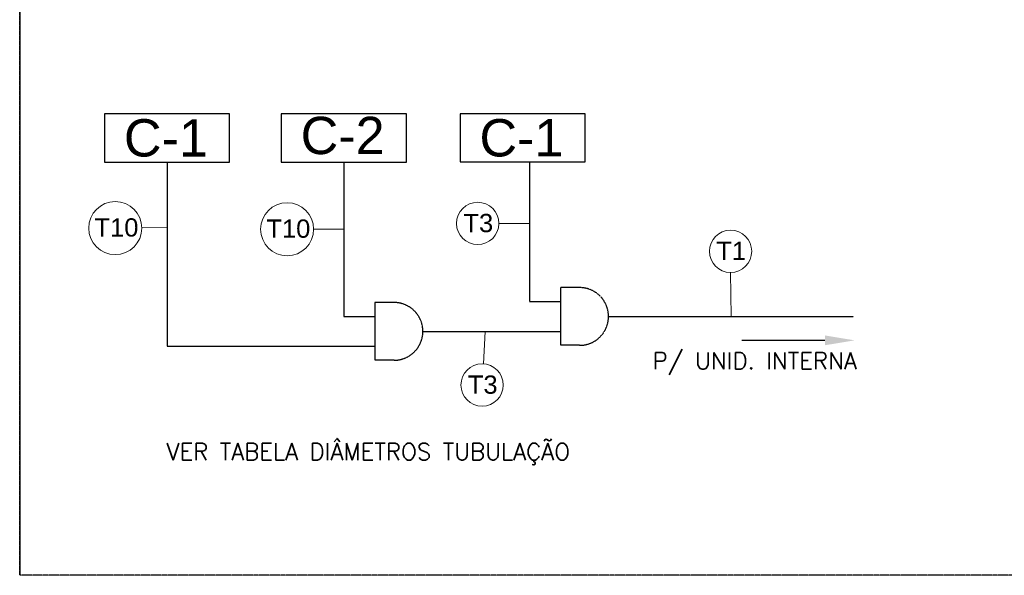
# Model space of a CAD drawing. Extents: x -90708 to 277869, y -117 to 207445.
# Tile 197 of 233: x -73344 to -70704, y 131148 to 132637. Entities that reach past the tile are written whole.
import ezdxf
from ezdxf import colors
from ezdxf.entities.mleader import LeaderData, LeaderLine
from ezdxf.math import Vec2, Vec3

# ---------------------------------------------------------------- set-up
doc = ezdxf.new("R2010")
doc.units = 0
doc.header["$MEASUREMENT"] = 0
doc.linetypes.add('DASHDOT', pattern=[1, 0.5, -0.25, 0, -0.25])
doc.linetypes.add('DASHED', pattern=[0.75, 0.5, -0.25])
for name, color, linetype in [('00-TEXTOS', 7, 'CONTINUOUS'), ('01-HLS2128_DESENHO COTADO', 7, 'CONTINUOUS'), ('01-HLS2129_DESENHO COTADO', 7, 'CONTINUOUS'), ('ARQ-GRELHAS', 30, 'CONTINUOUS'), ('ARQ-TEXTO4', 4, 'CONTINUOUS'), ('TEXTO - CAP BTU', 30, 'CONTINUOUS')]:
    doc.layers.add(name, color=color, linetype=linetype)
doc.styles.add('ARIAL', font='arial.ttf')
doc.styles.get("Standard").update_dxf_attribs({"font": 'ROMANS.shx'})

msp = doc.modelspace()

# ---------------------------------------------------------------- linework, layer by layer
at = {"layer": '01-HLS2129_DESENHO COTADO', "linetype": 'DASHED', "ltscale": 2}
for p, q in [((-72948.71, 132255.158), (-72948.71, 131761.346)), ((-72474.71, 132255.158), (-72474.71, 131841.346)), ((-71977.008, 132255.158), (-71977.008, 131881.346)), ((-71842.34, 131918.679), (-71893.885, 131918.679)), ((-71893.885, 131918.679), (-71893.885, 131764.013)), ((-72340.041, 131878.679), (-72391.587, 131878.679)), ((-72391.587, 131878.679), (-72391.587, 131724.013)), ((-71977.008, 131881.346), (-71893.885, 131881.346)), ((-72474.71, 131841.346), (-72391.587, 131841.346)), ((-71765.007, 131841.346), (-71107.625, 131841.346)), ((-72262.708, 131801.346), (-71893.885, 131801.346)), ((-72948.71, 131761.346), (-72391.587, 131761.346)), ((-71842.34, 131764.013), (-71893.885, 131764.013)), ((-72340.041, 131724.013), (-72391.587, 131724.013))]:
    msp.add_line(p, q, dxfattribs=at)
for centre in [(-71842.34, 131841.346), (-72340.041, 131801.346)]:
    msp.add_arc(centre, 77.333, 270, 90, dxfattribs=at)
at = {"layer": 'ARQ-GRELHAS', "linetype": 'DASHDOT', "ltscale": 0.05}
for p, q in [((-73343.871, 135148.665), (-73343.871, 131147.665)), ((-73343.871, 131147.665), (-73343.871, 135148.665)), ((-65830.871, 131147.665), (-73343.871, 131147.665))]:
    msp.add_line(p, q, dxfattribs=at)
at = {"layer": 'ARQ-TEXTO4', "lineweight": 13}
for p, q in [((-72058.954, 132090.7), (-71977.008, 132090.7)), ((-73016.523, 132079.499), (-72948.71, 132078.889)), ((-72555.591, 132074.951), (-72474.71, 132074.951)), ((-71437.736, 131959.166), (-71436.316, 131841.346)), ((-72100.615, 131714.264), (-72095.625, 131801.346))]:
    msp.add_line(p, q, dxfattribs=at)
for centre, radius in [((-73087.625, 132078.133), 71.115), ((-72626.706, 132074.951), 71.115), ((-72115.685, 132090.7), 56.731), ((-71437.736, 132015.896), 56.731), ((-72103.861, 131657.627), 56.731)]:
    msp.add_circle(centre, radius, dxfattribs=at)
at = {"layer": 'TEXTO - CAP BTU'}
for points in [[(-73116.412, 132255.158), (-72781.007, 132255.158), (-72781.007, 132384.011), (-73116.412, 132384.011)], [(-72642.412, 132255.158), (-72307.007, 132255.158), (-72307.007, 132384.011), (-72642.412, 132384.011)], [(-72162.979, 132255.36), (-71827.575, 132255.36), (-71827.575, 132384.213), (-72162.979, 132384.213)]]:
    msp.add_lwpolyline(points, close=True, dxfattribs=at)

# ---------------------------------------------------------------- texts
at = {"layer": '00-TEXTOS', "color": 7, "char_height": 45}
for s, insert, attachment_point in [('P/ UNID. INTERNA', (-71646.594, 131684.853), 7), ('VER TABELA DIÂMETROS TUBULAÇÃO', (-71868.134, 131443.63), 9)]:
    msp.add_mtext(s, dxfattribs=dict(at, insert=insert, attachment_point=attachment_point))
at = {"layer": 'TEXTO - CAP BTU', "style": 'ARIAL'}
for s, height, p in [('C-1', 100, (-73064.439, 132269.99)), ('C-2', 100, (-72590.439, 132276.442)), ('C-1', 100, (-72111.006, 132270.193)), ('T3', 49, (-72154.025, 132067.239)), ('T10', 49, (-73143.358, 132055.428)), ('T10', 49, (-72682.439, 132052.246)), ('T1', 49, (-71476.076, 131992.436)), ('T3', 49, (-72142.201, 131634.166))]:
    msp.add_text(s, height=height, dxfattribs=at).set_placement(p)

# ---------------------------------------------------------------- leaders
at = {"layer": '01-HLS2128_DESENHO COTADO'}
ml = msp.add_multileader_mtext('Standard', dxfattribs=at)
ml.set_content('', color=256)
ml.set_leader_properties()
ml.build(insert=Vec2(0, 0))
ml.multileader.update_dxf_attribs({"text_right_attachment_type": 6, "dogleg_length": 0.36, "arrow_head_size": 80})
ctx = ml.context
ctx.base_point, ctx.char_height, ctx.arrow_head_size, ctx.landing_gap_size, ctx.plane_origin = Vec3(-71447.535, 131817.309), 80, 80, 40, Vec3(-71104.836, 131777.309)
ctx.right_attachment, ctx.text_align_type = 6, 2
notes = []
notes.append((ctx, [(0, (1, 1, 0), (-71360.335, 131777.309), (-1, 0), 7.2, [(0, [(-71104.836, 131777.309)], 0, [])])]))
ctx.mtext.insert, ctx.mtext.alignment, ctx.mtext.flow_direction = Vec3(-71407.535, 131857.309), 3, 5
for ctx, leaders in notes:
    for number, flags, end, landing, length, lines in leaders:
        leader = LeaderData()
        leader.index, (leader.has_last_leader_line, leader.has_dogleg_vector, leader.attachment_direction) = number, flags
        leader.last_leader_point, leader.dogleg_vector, leader.dogleg_length = Vec3(end), Vec3(landing), length
        for number, points, colour, breaks in lines:
            line = LeaderLine()
            line.index, line.vertices, line.color, line.breaks = number, Vec3.list(points), colors.encode_raw_color(colour), breaks
            leader.lines.append(line)
        ctx.leaders.append(leader)

doc.saveas('drawing.dxf')
